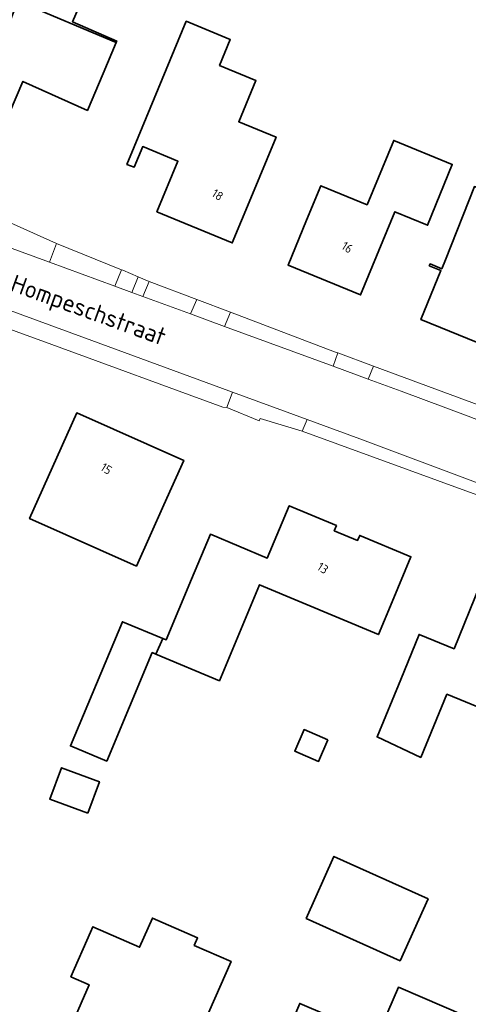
# Model space of a CAD drawing. Extents: x 184422 to 188298, y 343471 to 350189.
# Tile 120 of 256: x 186018 to 186064, y 346884 to 346985. Entities that reach past the tile are written whole.
import ezdxf
from ezdxf.enums import TextEntityAlignment as Align

# ---------------------------------------------------------------- set-up
doc = ezdxf.new("R2010")
doc.units = 0
for name, color, linetype, lineweight in [('B-WA-OG-TERREIN_ERF-GV', 252, 'Continuous', 18), ('B-WA-OG-TOPOGRAFIE-T18', 252, 'Continuous', 18), ('B-WA-VH-VERHARDING_ASFALT-GV', 252, 'Continuous', 18), ('B-WA-VH-VERHARDING_BETONSTRAATSTEEN-GV', 252, 'Continuous', 18), ('B-WA-VH-VERHARDING_HALFVERHARDING_GRIND-GV', 252, 'Continuous', 18), ('B-WE-OG-BEBOUWING-GV', 250, 'Continuous', 35), ('B-WE-OG-BEBOUWING-T18', 10, 'Continuous', 18)]:
    doc.layers.add(name, color=color, linetype=linetype, lineweight=lineweight)
doc.styles.add('NLCS-ISO-M1000-T18', font='NLCS-ISO.ttf', dxfattribs={"height": 1.8})
doc.styles.add('NLCS-ISO-M500-T18', font='NLCS-ISO.ttf', dxfattribs={"height": 0.9})

msp = doc.modelspace()

# ---------------------------------------------------------------- linework, layer by layer
at = {"layer": 'B-WA-OG-TERREIN_ERF-GV', "flags": 128}
for points in [[(186024.407, 346988.089), (186023.166, 346985.167), (186027.708, 346983.176), (186027.648, 346983.034), (186026.295, 346979.839), (186024.694, 346976.057), (186018.072, 346979.034), (186016.672, 346975.792), (186013.424, 346977.21), (186011.247, 346972.111), (186011.077, 346972.185), (186003.862, 346975.312), (186007.457, 346983.775), (186014.65, 346980.669), (186014.908, 346980.557), (186016.27, 346984.037), (186017.541, 346987.285)], [(186024.407, 346988.089), (186023.166, 346985.167), (186027.708, 346983.176), (186027.648, 346983.034), (186026.295, 346979.839), (186024.694, 346976.057), (186018.072, 346979.034), (186016.672, 346975.792), (186013.424, 346977.21), (186011.247, 346972.111), (186011.077, 346972.185), (186003.862, 346975.312), (186007.457, 346983.775), (186014.65, 346980.669), (186014.908, 346980.557), (186016.27, 346984.037), (186017.541, 346987.285)], [(186024.407, 346988.089), (186023.166, 346985.167), (186027.708, 346983.176), (186027.648, 346983.034), (186026.295, 346979.839), (186024.694, 346976.057), (186018.072, 346979.034), (186016.672, 346975.792), (186013.424, 346977.21), (186011.247, 346972.111), (186011.077, 346972.185), (186003.862, 346975.312), (186007.457, 346983.775), (186014.65, 346980.669), (186014.908, 346980.557), (186016.27, 346984.037), (186017.541, 346987.285)], [(186001.962, 346986.227), (185996.843, 346974.128), (185997.341, 346973.07), (185998.437, 346972.246), (186009.192, 346967.824), (186012.028, 346966.628), (186021.497, 346962.392), (186028.203, 346959.688), (186028.317, 346959.642), (186029.91, 346958.943), (186029.969, 346958.917), (186031.042, 346958.488), (186035.922, 346956.615), (186039.383, 346955.327), (186050.065, 346951.249), (186050.391, 346951.129), (186054.068, 346949.771), (186068.227, 346944.543)], [(186001.962, 346986.227), (185996.843, 346974.128), (185997.341, 346973.07), (185998.437, 346972.246), (186009.192, 346967.824), (186012.028, 346966.628), (186021.497, 346962.392), (186028.203, 346959.688), (186028.317, 346959.642), (186029.91, 346958.943), (186029.969, 346958.917), (186031.042, 346958.488), (186035.922, 346956.615), (186039.383, 346955.327), (186050.065, 346951.249), (186050.391, 346951.129), (186054.068, 346949.771), (186068.227, 346944.543)], [(186001.962, 346986.227), (185996.843, 346974.128), (185997.341, 346973.07), (185998.437, 346972.246), (186009.192, 346967.824), (186012.028, 346966.628), (186021.497, 346962.392), (186028.203, 346959.688), (186028.317, 346959.642), (186029.91, 346958.943), (186029.969, 346958.917), (186031.042, 346958.488), (186035.922, 346956.615), (186039.383, 346955.327), (186050.065, 346951.249), (186050.391, 346951.129), (186054.068, 346949.771), (186068.227, 346944.543)], [(186065.748, 346951.78), (186058.938, 346954.556), (186060.995, 346959.603), (186059.792, 346960.094), (186059.867, 346960.279), (186061.071, 346959.788), (186061.448, 346960.714), (186064.423, 346968.237)], [(186065.748, 346951.78), (186058.938, 346954.556), (186060.995, 346959.603), (186059.792, 346960.094), (186059.867, 346960.279), (186061.071, 346959.788), (186061.448, 346960.714), (186064.423, 346968.237)], [(186065.748, 346951.78), (186058.938, 346954.556), (186060.995, 346959.603), (186059.792, 346960.094), (186059.867, 346960.279), (186061.071, 346959.788), (186061.448, 346960.714), (186064.423, 346968.237)], [(186064.29, 346936.704), (186046.754, 346943.088), (186046.735, 346943.095), (186042.433, 346944.414), (186042.329, 346944.159), (186038.987, 346945.516), (186038.584, 346945.573), (186021.038, 346951.999), (186005.972, 346957.477)], [(186064.29, 346936.704), (186046.754, 346943.088), (186046.735, 346943.095), (186042.433, 346944.414), (186042.329, 346944.159), (186038.987, 346945.516), (186038.584, 346945.573), (186021.038, 346951.999), (186005.972, 346957.477)], [(186064.29, 346936.704), (186046.754, 346943.088), (186046.735, 346943.095), (186042.433, 346944.414), (186042.329, 346944.159), (186038.987, 346945.516), (186038.584, 346945.573), (186021.038, 346951.999), (186005.972, 346957.477)]]:
    msp.add_lwpolyline(points, dxfattribs=at)
for points in [[(186028.742, 346970.516), (186029.489, 346972.317), (186034.839, 346985.215), (186039.358, 346983.34), (186038.252, 346980.674), (186041.985, 346979.125), (186040.231, 346974.898), (186044.064, 346973.308), (186041.469, 346967.054), (186039.553, 346962.436), (186031.82, 346965.645), (186033.974, 346970.836), (186030.362, 346972.334), (186029.481, 346970.21)], [(186028.742, 346970.516), (186029.489, 346972.317), (186034.839, 346985.215), (186039.358, 346983.34), (186038.252, 346980.674), (186041.985, 346979.125), (186040.231, 346974.898), (186044.064, 346973.308), (186041.469, 346967.054), (186039.553, 346962.436), (186031.82, 346965.645), (186033.974, 346970.836), (186030.362, 346972.334), (186029.481, 346970.21)], [(186028.742, 346970.516), (186029.489, 346972.317), (186034.839, 346985.215), (186039.358, 346983.34), (186038.252, 346980.674), (186041.985, 346979.125), (186040.231, 346974.898), (186044.064, 346973.308), (186041.469, 346967.054), (186039.553, 346962.436), (186031.82, 346965.645), (186033.974, 346970.836), (186030.362, 346972.334), (186029.481, 346970.21)], [(186047.201, 346964.782), (186048.66, 346968.317), (186053.415, 346966.355), (186056.148, 346972.979), (186062.147, 346970.504), (186059.616, 346964.257), (186056.26, 346965.642), (186052.732, 346957.091), (186045.294, 346960.16)], [(186047.201, 346964.782), (186048.66, 346968.317), (186053.415, 346966.355), (186056.148, 346972.979), (186062.147, 346970.504), (186059.616, 346964.257), (186056.26, 346965.642), (186052.732, 346957.091), (186045.294, 346960.16)], [(186047.201, 346964.782), (186048.66, 346968.317), (186053.415, 346966.355), (186056.148, 346972.979), (186062.147, 346970.504), (186059.616, 346964.257), (186056.26, 346965.642), (186052.732, 346957.091), (186045.294, 346960.16)], [(186034.575, 346940.084), (186032.543, 346935.515), (186029.744, 346929.221), (186018.754, 346934.109), (186021.553, 346940.403), (186023.585, 346944.972)], [(186034.575, 346940.084), (186032.543, 346935.515), (186029.744, 346929.221), (186018.754, 346934.109), (186021.553, 346940.403), (186023.585, 346944.972)], [(186034.575, 346940.084), (186032.543, 346935.515), (186029.744, 346929.221), (186018.754, 346934.109), (186021.553, 346940.403), (186023.585, 346944.972)], [(186031.714, 346920.179), (186031.345, 346920.334), (186026.68, 346909.192), (186022.946, 346910.755), (186028.287, 346923.511), (186032.431, 346921.776), (186032.764, 346921.637), (186035.382, 346927.891), (186037.317, 346932.501), (186043.154, 346930.051), (186045.413, 346935.435), (186050.261, 346933.39), (186050.041, 346932.864), (186052.43, 346931.863), (186052.65, 346932.389), (186057.913, 346930.185), (186055.982, 346925.573), (186054.569, 346922.199), (186042.371, 346927.307), (186038.242, 346917.446)], [(186031.714, 346920.179), (186031.345, 346920.334), (186026.68, 346909.192), (186022.946, 346910.755), (186028.287, 346923.511), (186032.431, 346921.776), (186032.764, 346921.637), (186035.382, 346927.891), (186037.317, 346932.501), (186043.154, 346930.051), (186045.413, 346935.435), (186050.261, 346933.39), (186050.041, 346932.864), (186052.43, 346931.863), (186052.65, 346932.389), (186057.913, 346930.185), (186055.982, 346925.573), (186054.569, 346922.199), (186042.371, 346927.307), (186038.242, 346917.446)], [(186031.714, 346920.179), (186031.345, 346920.334), (186026.68, 346909.192), (186022.946, 346910.755), (186028.287, 346923.511), (186032.431, 346921.776), (186032.764, 346921.637), (186035.382, 346927.891), (186037.317, 346932.501), (186043.154, 346930.051), (186045.413, 346935.435), (186050.261, 346933.39), (186050.041, 346932.864), (186052.43, 346931.863), (186052.65, 346932.389), (186057.913, 346930.185), (186055.982, 346925.573), (186054.569, 346922.199), (186042.371, 346927.307), (186038.242, 346917.446)], [(186054.431, 346911.672), (186056.855, 346917.578), (186058.753, 346922.203), (186062.333, 346920.734), (186064.998, 346927.228), (186068.88, 346925.636), (186068.011, 346923.588), (186070.619, 346922.481), (186070.981, 346923.359), (186077.014, 346920.874), (186075.11, 346916.251), (186073.085, 346911.335), (186061.611, 346916.06), (186058.938, 346909.569)], [(186054.431, 346911.672), (186056.855, 346917.578), (186058.753, 346922.203), (186062.333, 346920.734), (186064.998, 346927.228), (186068.88, 346925.636), (186068.011, 346923.588), (186070.619, 346922.481), (186070.981, 346923.359), (186077.014, 346920.874), (186075.11, 346916.251), (186073.085, 346911.335), (186061.611, 346916.06), (186058.938, 346909.569)], [(186054.431, 346911.672), (186056.855, 346917.578), (186058.753, 346922.203), (186062.333, 346920.734), (186064.998, 346927.228), (186068.88, 346925.636), (186068.011, 346923.588), (186070.619, 346922.481), (186070.981, 346923.359), (186077.014, 346920.874), (186075.11, 346916.251), (186073.085, 346911.335), (186061.611, 346916.06), (186058.938, 346909.569)], [(186059.667, 346895.036), (186056.796, 346888.674), (186047.137, 346893.032), (186050.007, 346899.394)], [(186059.667, 346895.036), (186056.796, 346888.674), (186047.137, 346893.032), (186050.007, 346899.394)], [(186059.667, 346895.036), (186056.796, 346888.674), (186047.137, 346893.032), (186050.007, 346899.394)], [(186030.127, 346878.169), (186030.599, 346879.239), (186029.316, 346879.798), (186023.235, 346882.447), (186024.856, 346886.214), (186023, 346887.027), (186025.006, 346891.607), (186025.249, 346892.161), (186030.05, 346890.056), (186031.364, 346893.055), (186035.995, 346891.025), (186035.658, 346890.256), (186039.439, 346888.598), (186036.111, 346881.005), (186034.104, 346876.426)], [(186030.127, 346878.169), (186030.599, 346879.239), (186029.316, 346879.798), (186023.235, 346882.447), (186024.856, 346886.214), (186023, 346887.027), (186025.006, 346891.607), (186025.249, 346892.161), (186030.05, 346890.056), (186031.364, 346893.055), (186035.995, 346891.025), (186035.658, 346890.256), (186039.439, 346888.598), (186036.111, 346881.005), (186034.104, 346876.426)], [(186030.127, 346878.169), (186030.599, 346879.239), (186029.316, 346879.798), (186023.235, 346882.447), (186024.856, 346886.214), (186023, 346887.027), (186025.006, 346891.607), (186025.249, 346892.161), (186030.05, 346890.056), (186031.364, 346893.055), (186035.995, 346891.025), (186035.658, 346890.256), (186039.439, 346888.598), (186036.111, 346881.005), (186034.104, 346876.426)], [(186054.458, 346880.886), (186056.624, 346885.956), (186063.556, 346882.995), (186058.53, 346871.229), (186056.567, 346866.631), (186050.084, 346869.399), (186051.293, 346872.244), (186042.879, 346875.838), (186044.843, 346880.436), (186046.489, 346884.29)], [(186054.458, 346880.886), (186056.624, 346885.956), (186063.556, 346882.995), (186058.53, 346871.229), (186056.567, 346866.631), (186050.084, 346869.399), (186051.293, 346872.244), (186042.879, 346875.838), (186044.843, 346880.436), (186046.489, 346884.29)], [(186054.458, 346880.886), (186056.624, 346885.956), (186063.556, 346882.995), (186058.53, 346871.229), (186056.567, 346866.631), (186050.084, 346869.399), (186051.293, 346872.244), (186042.879, 346875.838), (186044.843, 346880.436), (186046.489, 346884.29)]]:
    msp.add_lwpolyline(points, close=True, dxfattribs=at)
at = {"layer": 'B-WA-VH-VERHARDING_ASFALT-GV', "flags": 128}
msp.add_lwpolyline([(186063.799, 346944.64), (186056.892, 346947.204), (186053.507, 346948.446), (186049.908, 346949.767), (186038.765, 346953.855), (186035.267, 346955.139), (186030.382, 346956.931), (186029.25, 346957.347), (186027.506, 346957.987), (186020.787, 346960.452), (186010.559, 346964.205), (185998.685, 346968.259), (185998.622, 346968.074), (185996.636, 346963.444), (185996.587, 346963.237), (186008.612, 346958.464), (186039.579, 346947.117), (186047.241, 346944.309), (186052.669, 346942.32), (186064.801, 346937.766)], dxfattribs=at)
msp.add_lwpolyline([(186063.799, 346944.64), (186056.892, 346947.204), (186053.507, 346948.446), (186049.908, 346949.767), (186038.765, 346953.855), (186035.267, 346955.139), (186030.382, 346956.931), (186029.25, 346957.347), (186027.506, 346957.987), (186020.787, 346960.452), (186010.559, 346964.205), (185998.685, 346968.259), (185998.622, 346968.074), (185996.636, 346963.444), (185996.587, 346963.237), (186008.612, 346958.464), (186039.579, 346947.117), (186047.241, 346944.309), (186052.669, 346942.32), (186064.801, 346937.766)], dxfattribs=at)
msp.add_lwpolyline([(186063.799, 346944.64), (186056.892, 346947.204), (186053.507, 346948.446), (186049.908, 346949.767), (186038.765, 346953.855), (186035.267, 346955.139), (186030.382, 346956.931), (186029.25, 346957.347), (186027.506, 346957.987), (186020.787, 346960.452), (186010.559, 346964.205), (185998.685, 346968.259), (185998.622, 346968.074), (185996.636, 346963.444), (185996.587, 346963.237), (186008.612, 346958.464), (186039.579, 346947.117), (186047.241, 346944.309), (186052.669, 346942.32), (186064.801, 346937.766)], dxfattribs=at)
at = {"layer": 'B-WA-VH-VERHARDING_BETONSTRAATSTEEN-GV', "flags": 128}
for points in [[(186027.506, 346957.987), (186028.203, 346959.688), (186021.497, 346962.392), (186020.787, 346960.452)], [(186027.506, 346957.987), (186028.203, 346959.688), (186021.497, 346962.392), (186020.787, 346960.452)], [(186027.506, 346957.987), (186028.203, 346959.688), (186021.497, 346962.392), (186020.787, 346960.452)], [(186030.382, 346956.931), (186031.042, 346958.488), (186029.969, 346958.917), (186029.91, 346958.943), (186029.25, 346957.347)], [(186030.382, 346956.931), (186031.042, 346958.488), (186029.969, 346958.917), (186029.91, 346958.943), (186029.25, 346957.347)], [(186030.382, 346956.931), (186031.042, 346958.488), (186029.969, 346958.917), (186029.91, 346958.943), (186029.25, 346957.347)], [(186039.383, 346955.327), (186035.922, 346956.615), (186035.267, 346955.139), (186038.765, 346953.855)], [(186039.383, 346955.327), (186035.922, 346956.615), (186035.267, 346955.139), (186038.765, 346953.855)], [(186039.383, 346955.327), (186035.922, 346956.615), (186035.267, 346955.139), (186038.765, 346953.855)], [(186050.391, 346951.129), (186049.908, 346949.767), (186053.507, 346948.446), (186054.068, 346949.771)], [(186050.391, 346951.129), (186049.908, 346949.767), (186053.507, 346948.446), (186054.068, 346949.771)], [(186050.391, 346951.129), (186049.908, 346949.767), (186053.507, 346948.446), (186054.068, 346949.771)], [(186046.754, 346943.088), (186047.241, 346944.309), (186039.579, 346947.117), (186039.032, 346945.638), (186038.987, 346945.516), (186042.329, 346944.159), (186042.433, 346944.414), (186046.735, 346943.095)], [(186046.754, 346943.088), (186047.241, 346944.309), (186039.579, 346947.117), (186039.032, 346945.638), (186038.987, 346945.516), (186042.329, 346944.159), (186042.433, 346944.414), (186046.735, 346943.095)], [(186046.754, 346943.088), (186047.241, 346944.309), (186039.579, 346947.117), (186039.032, 346945.638), (186038.987, 346945.516), (186042.329, 346944.159), (186042.433, 346944.414), (186046.735, 346943.095)]]:
    msp.add_lwpolyline(points, close=True, dxfattribs=at)
at = {"layer": 'B-WA-VH-VERHARDING_HALFVERHARDING_GRIND-GV', "flags": 128}
msp.add_lwpolyline([(185998.788, 346968.548), (185998.685, 346968.259), (186010.559, 346964.205), (186020.787, 346960.452), (186021.497, 346962.392), (186012.028, 346966.628), (186009.192, 346967.824), (185998.437, 346972.246), (185997.341, 346973.07), (185996.843, 346974.128)], dxfattribs=at)
msp.add_lwpolyline([(185998.788, 346968.548), (185998.685, 346968.259), (186010.559, 346964.205), (186020.787, 346960.452), (186021.497, 346962.392), (186012.028, 346966.628), (186009.192, 346967.824), (185998.437, 346972.246), (185997.341, 346973.07), (185996.843, 346974.128)], dxfattribs=at)
msp.add_lwpolyline([(185998.788, 346968.548), (185998.685, 346968.259), (186010.559, 346964.205), (186020.787, 346960.452), (186021.497, 346962.392), (186012.028, 346966.628), (186009.192, 346967.824), (185998.437, 346972.246), (185997.341, 346973.07), (185996.843, 346974.128)], dxfattribs=at)
for points in [[(186028.203, 346959.688), (186027.506, 346957.987), (186029.25, 346957.347), (186029.91, 346958.943), (186028.317, 346959.642)], [(186028.203, 346959.688), (186027.506, 346957.987), (186029.25, 346957.347), (186029.91, 346958.943), (186028.317, 346959.642)], [(186028.203, 346959.688), (186027.506, 346957.987), (186029.25, 346957.347), (186029.91, 346958.943), (186028.317, 346959.642)], [(186005.972, 346957.477), (186021.038, 346951.999), (186038.584, 346945.573), (186038.987, 346945.516), (186039.032, 346945.638), (186039.579, 346947.117), (186008.612, 346958.464)], [(186005.972, 346957.477), (186021.038, 346951.999), (186038.584, 346945.573), (186038.987, 346945.516), (186039.032, 346945.638), (186039.579, 346947.117), (186008.612, 346958.464)], [(186005.972, 346957.477), (186021.038, 346951.999), (186038.584, 346945.573), (186038.987, 346945.516), (186039.032, 346945.638), (186039.579, 346947.117), (186008.612, 346958.464)], [(186035.267, 346955.139), (186035.922, 346956.615), (186031.042, 346958.488), (186030.382, 346956.931)], [(186035.267, 346955.139), (186035.922, 346956.615), (186031.042, 346958.488), (186030.382, 346956.931)], [(186035.267, 346955.139), (186035.922, 346956.615), (186031.042, 346958.488), (186030.382, 346956.931)], [(186049.908, 346949.767), (186050.391, 346951.129), (186050.065, 346951.249), (186039.383, 346955.327), (186038.765, 346953.855)], [(186049.908, 346949.767), (186050.391, 346951.129), (186050.065, 346951.249), (186039.383, 346955.327), (186038.765, 346953.855)], [(186049.908, 346949.767), (186050.391, 346951.129), (186050.065, 346951.249), (186039.383, 346955.327), (186038.765, 346953.855)], [(186054.068, 346949.771), (186053.507, 346948.446), (186056.892, 346947.204), (186063.799, 346944.64), (186067.659, 346943.132), (186068.227, 346944.543)], [(186054.068, 346949.771), (186053.507, 346948.446), (186056.892, 346947.204), (186063.799, 346944.64), (186067.659, 346943.132), (186068.227, 346944.543)], [(186054.068, 346949.771), (186053.507, 346948.446), (186056.892, 346947.204), (186063.799, 346944.64), (186067.659, 346943.132), (186068.227, 346944.543)], [(186047.241, 346944.309), (186046.754, 346943.088), (186064.29, 346936.704), (186064.835, 346936.511), (186065.308, 346937.56), (186064.801, 346937.766), (186052.669, 346942.32)], [(186047.241, 346944.309), (186046.754, 346943.088), (186064.29, 346936.704), (186064.835, 346936.511), (186065.308, 346937.56), (186064.801, 346937.766), (186052.669, 346942.32)], [(186047.241, 346944.309), (186046.754, 346943.088), (186064.29, 346936.704), (186064.835, 346936.511), (186065.308, 346937.56), (186064.801, 346937.766), (186052.669, 346942.32)]]:
    msp.add_lwpolyline(points, close=True, dxfattribs=at)
at = {"layer": 'B-WE-OG-BEBOUWING-GV', "flags": 128}
for points in [[(186020.647, 346996.824), (186020.499, 346996.475), (186013.879, 346999.247), (186013.027, 346997.194), (186012.454, 346997.438), (186010.801, 346993.55), (186017.594, 346990.664), (186016.466, 346988.011), (186017.631, 346987.516), (186017.541, 346987.285), (186027.648, 346983.034), (186027.708, 346983.176), (186023.166, 346985.167), (186024.407, 346988.089), (186022.601, 346988.856), (186021.274, 346989.42), (186023.842, 346995.468)], [(186020.647, 346996.824), (186020.499, 346996.475), (186013.879, 346999.247), (186013.027, 346997.194), (186012.454, 346997.438), (186010.801, 346993.55), (186017.594, 346990.664), (186016.466, 346988.011), (186017.631, 346987.516), (186017.541, 346987.285), (186027.648, 346983.034), (186027.708, 346983.176), (186023.166, 346985.167), (186024.407, 346988.089), (186022.601, 346988.856), (186021.274, 346989.42), (186023.842, 346995.468)], [(186020.647, 346996.824), (186020.499, 346996.475), (186013.879, 346999.247), (186013.027, 346997.194), (186012.454, 346997.438), (186010.801, 346993.55), (186017.594, 346990.664), (186016.466, 346988.011), (186017.631, 346987.516), (186017.541, 346987.285), (186027.648, 346983.034), (186027.708, 346983.176), (186023.166, 346985.167), (186024.407, 346988.089), (186022.601, 346988.856), (186021.274, 346989.42), (186023.842, 346995.468)], [(186011.077, 346972.185), (186011.247, 346972.111), (186013.424, 346977.21), (186016.672, 346975.792), (186018.072, 346979.034), (186024.694, 346976.057), (186026.295, 346979.839), (186027.648, 346983.034), (186017.541, 346987.285), (186016.27, 346984.037), (186014.908, 346980.557), (186014.65, 346980.669), (186007.457, 346983.775), (186003.862, 346975.312)], [(186011.077, 346972.185), (186011.247, 346972.111), (186013.424, 346977.21), (186016.672, 346975.792), (186018.072, 346979.034), (186024.694, 346976.057), (186026.295, 346979.839), (186027.648, 346983.034), (186017.541, 346987.285), (186016.27, 346984.037), (186014.908, 346980.557), (186014.65, 346980.669), (186007.457, 346983.775), (186003.862, 346975.312)], [(186011.077, 346972.185), (186011.247, 346972.111), (186013.424, 346977.21), (186016.672, 346975.792), (186018.072, 346979.034), (186024.694, 346976.057), (186026.295, 346979.839), (186027.648, 346983.034), (186017.541, 346987.285), (186016.27, 346984.037), (186014.908, 346980.557), (186014.65, 346980.669), (186007.457, 346983.775), (186003.862, 346975.312)], [(186034.839, 346985.215), (186029.489, 346972.317), (186028.742, 346970.516), (186029.481, 346970.21), (186030.362, 346972.334), (186033.974, 346970.836), (186031.82, 346965.645), (186039.553, 346962.436), (186041.469, 346967.054), (186044.064, 346973.308), (186040.231, 346974.898), (186041.985, 346979.125), (186038.252, 346980.674), (186039.358, 346983.34)], [(186034.839, 346985.215), (186029.489, 346972.317), (186028.742, 346970.516), (186029.481, 346970.21), (186030.362, 346972.334), (186033.974, 346970.836), (186031.82, 346965.645), (186039.553, 346962.436), (186041.469, 346967.054), (186044.064, 346973.308), (186040.231, 346974.898), (186041.985, 346979.125), (186038.252, 346980.674), (186039.358, 346983.34)], [(186034.839, 346985.215), (186029.489, 346972.317), (186028.742, 346970.516), (186029.481, 346970.21), (186030.362, 346972.334), (186033.974, 346970.836), (186031.82, 346965.645), (186039.553, 346962.436), (186041.469, 346967.054), (186044.064, 346973.308), (186040.231, 346974.898), (186041.985, 346979.125), (186038.252, 346980.674), (186039.358, 346983.34)], [(186053.415, 346966.355), (186048.66, 346968.317), (186047.201, 346964.782), (186045.294, 346960.16), (186052.732, 346957.091), (186056.26, 346965.642), (186059.616, 346964.257), (186062.147, 346970.504), (186056.148, 346972.979)], [(186053.415, 346966.355), (186048.66, 346968.317), (186047.201, 346964.782), (186045.294, 346960.16), (186052.732, 346957.091), (186056.26, 346965.642), (186059.616, 346964.257), (186062.147, 346970.504), (186056.148, 346972.979)], [(186053.415, 346966.355), (186048.66, 346968.317), (186047.201, 346964.782), (186045.294, 346960.16), (186052.732, 346957.091), (186056.26, 346965.642), (186059.616, 346964.257), (186062.147, 346970.504), (186056.148, 346972.979)], [(186072.08, 346954.134), (186073.85, 346958.477), (186074.055, 346958.979), (186075.38, 346962.231), (186074.556, 346962.564), (186073.281, 346963.068), (186073.56, 346963.774), (186070.775, 346964.875), (186071.066, 346965.611), (186064.423, 346968.237), (186061.448, 346960.714), (186061.071, 346959.788), (186059.867, 346960.279), (186059.792, 346960.094), (186060.995, 346959.603), (186058.938, 346954.556), (186065.748, 346951.78), (186067.144, 346955.408), (186069.311, 346954.551), (186069.568, 346955.202)], [(186072.08, 346954.134), (186073.85, 346958.477), (186074.055, 346958.979), (186075.38, 346962.231), (186074.556, 346962.564), (186073.281, 346963.068), (186073.56, 346963.774), (186070.775, 346964.875), (186071.066, 346965.611), (186064.423, 346968.237), (186061.448, 346960.714), (186061.071, 346959.788), (186059.867, 346960.279), (186059.792, 346960.094), (186060.995, 346959.603), (186058.938, 346954.556), (186065.748, 346951.78), (186067.144, 346955.408), (186069.311, 346954.551), (186069.568, 346955.202)], [(186072.08, 346954.134), (186073.85, 346958.477), (186074.055, 346958.979), (186075.38, 346962.231), (186074.556, 346962.564), (186073.281, 346963.068), (186073.56, 346963.774), (186070.775, 346964.875), (186071.066, 346965.611), (186064.423, 346968.237), (186061.448, 346960.714), (186061.071, 346959.788), (186059.867, 346960.279), (186059.792, 346960.094), (186060.995, 346959.603), (186058.938, 346954.556), (186065.748, 346951.78), (186067.144, 346955.408), (186069.311, 346954.551), (186069.568, 346955.202)], [(186029.744, 346929.221), (186032.543, 346935.515), (186034.575, 346940.084), (186023.585, 346944.972), (186021.553, 346940.403), (186018.754, 346934.109)], [(186029.744, 346929.221), (186032.543, 346935.515), (186034.575, 346940.084), (186023.585, 346944.972), (186021.553, 346940.403), (186018.754, 346934.109)], [(186029.744, 346929.221), (186032.543, 346935.515), (186034.575, 346940.084), (186023.585, 346944.972), (186021.553, 346940.403), (186018.754, 346934.109)], [(186055.982, 346925.573), (186057.913, 346930.185), (186052.65, 346932.389), (186052.43, 346931.863), (186050.041, 346932.864), (186050.261, 346933.39), (186045.413, 346935.435), (186043.154, 346930.051), (186037.317, 346932.501), (186035.382, 346927.891), (186032.764, 346921.637), (186032.431, 346921.776), (186031.714, 346920.179), (186038.242, 346917.446), (186042.371, 346927.307), (186054.569, 346922.199)], [(186055.982, 346925.573), (186057.913, 346930.185), (186052.65, 346932.389), (186052.43, 346931.863), (186050.041, 346932.864), (186050.261, 346933.39), (186045.413, 346935.435), (186043.154, 346930.051), (186037.317, 346932.501), (186035.382, 346927.891), (186032.764, 346921.637), (186032.431, 346921.776), (186031.714, 346920.179), (186038.242, 346917.446), (186042.371, 346927.307), (186054.569, 346922.199)], [(186055.982, 346925.573), (186057.913, 346930.185), (186052.65, 346932.389), (186052.43, 346931.863), (186050.041, 346932.864), (186050.261, 346933.39), (186045.413, 346935.435), (186043.154, 346930.051), (186037.317, 346932.501), (186035.382, 346927.891), (186032.764, 346921.637), (186032.431, 346921.776), (186031.714, 346920.179), (186038.242, 346917.446), (186042.371, 346927.307), (186054.569, 346922.199)], [(186058.938, 346909.569), (186061.611, 346916.06), (186073.085, 346911.335), (186075.11, 346916.251), (186077.014, 346920.874), (186070.981, 346923.359), (186070.619, 346922.481), (186068.011, 346923.588), (186068.88, 346925.636), (186064.998, 346927.228), (186062.333, 346920.734), (186058.753, 346922.203), (186056.855, 346917.578), (186054.431, 346911.672)], [(186058.938, 346909.569), (186061.611, 346916.06), (186073.085, 346911.335), (186075.11, 346916.251), (186077.014, 346920.874), (186070.981, 346923.359), (186070.619, 346922.481), (186068.011, 346923.588), (186068.88, 346925.636), (186064.998, 346927.228), (186062.333, 346920.734), (186058.753, 346922.203), (186056.855, 346917.578), (186054.431, 346911.672)], [(186058.938, 346909.569), (186061.611, 346916.06), (186073.085, 346911.335), (186075.11, 346916.251), (186077.014, 346920.874), (186070.981, 346923.359), (186070.619, 346922.481), (186068.011, 346923.588), (186068.88, 346925.636), (186064.998, 346927.228), (186062.333, 346920.734), (186058.753, 346922.203), (186056.855, 346917.578), (186054.431, 346911.672)], [(186031.714, 346920.179), (186032.431, 346921.776), (186028.287, 346923.511), (186022.946, 346910.755), (186026.68, 346909.192), (186031.345, 346920.334)], [(186031.714, 346920.179), (186032.431, 346921.776), (186028.287, 346923.511), (186022.946, 346910.755), (186026.68, 346909.192), (186031.345, 346920.334)], [(186031.714, 346920.179), (186032.431, 346921.776), (186028.287, 346923.511), (186022.946, 346910.755), (186026.68, 346909.192), (186031.345, 346920.334)], [(186049.386, 346911.364), (186046.943, 346912.431), (186045.981, 346910.226), (186048.424, 346909.16)], [(186049.386, 346911.364), (186046.943, 346912.431), (186045.981, 346910.226), (186048.424, 346909.16)], [(186049.386, 346911.364), (186046.943, 346912.431), (186045.981, 346910.226), (186048.424, 346909.16)], [(186024.737, 346903.835), (186025.921, 346907.068), (186022.011, 346908.499), (186020.828, 346905.266)], [(186024.737, 346903.835), (186025.921, 346907.068), (186022.011, 346908.499), (186020.828, 346905.266)], [(186024.737, 346903.835), (186025.921, 346907.068), (186022.011, 346908.499), (186020.828, 346905.266)], [(186047.137, 346893.032), (186056.796, 346888.674), (186059.667, 346895.036), (186050.007, 346899.394)], [(186047.137, 346893.032), (186056.796, 346888.674), (186059.667, 346895.036), (186050.007, 346899.394)], [(186047.137, 346893.032), (186056.796, 346888.674), (186059.667, 346895.036), (186050.007, 346899.394)], [(186034.104, 346876.426), (186036.111, 346881.005), (186039.439, 346888.598), (186035.658, 346890.256), (186035.995, 346891.025), (186031.364, 346893.055), (186030.05, 346890.056), (186025.249, 346892.161), (186025.006, 346891.607), (186023, 346887.027), (186024.856, 346886.214), (186023.235, 346882.447), (186029.316, 346879.798), (186030.599, 346879.239), (186030.127, 346878.169)], [(186034.104, 346876.426), (186036.111, 346881.005), (186039.439, 346888.598), (186035.658, 346890.256), (186035.995, 346891.025), (186031.364, 346893.055), (186030.05, 346890.056), (186025.249, 346892.161), (186025.006, 346891.607), (186023, 346887.027), (186024.856, 346886.214), (186023.235, 346882.447), (186029.316, 346879.798), (186030.599, 346879.239), (186030.127, 346878.169)], [(186034.104, 346876.426), (186036.111, 346881.005), (186039.439, 346888.598), (186035.658, 346890.256), (186035.995, 346891.025), (186031.364, 346893.055), (186030.05, 346890.056), (186025.249, 346892.161), (186025.006, 346891.607), (186023, 346887.027), (186024.856, 346886.214), (186023.235, 346882.447), (186029.316, 346879.798), (186030.599, 346879.239), (186030.127, 346878.169)], [(186063.556, 346882.995), (186056.624, 346885.956), (186054.458, 346880.886), (186046.489, 346884.29), (186044.843, 346880.436), (186042.879, 346875.838), (186051.293, 346872.244), (186050.084, 346869.399), (186056.567, 346866.631), (186058.53, 346871.229)], [(186063.556, 346882.995), (186056.624, 346885.956), (186054.458, 346880.886), (186046.489, 346884.29), (186044.843, 346880.436), (186042.879, 346875.838), (186051.293, 346872.244), (186050.084, 346869.399), (186056.567, 346866.631), (186058.53, 346871.229)], [(186063.556, 346882.995), (186056.624, 346885.956), (186054.458, 346880.886), (186046.489, 346884.29), (186044.843, 346880.436), (186042.879, 346875.838), (186051.293, 346872.244), (186050.084, 346869.399), (186056.567, 346866.631), (186058.53, 346871.229)]]:
    msp.add_lwpolyline(points, close=True, dxfattribs=at)

# ---------------------------------------------------------------- texts
at = {"layer": 'B-WA-OG-TOPOGRAFIE-T18', "style": 'NLCS-ISO-M1000-T18'}
msp.add_text('Graaf de Hompeschstraat', height=1.8, rotation=340.1, dxfattribs=at).set_placement((186019.686, 346957.135), align=Align.MIDDLE)
msp.add_text('Graaf de Hompeschstraat', height=1.8, rotation=340.1, dxfattribs=at).set_placement((186019.686, 346957.135), align=Align.MIDDLE)
msp.add_text('Graaf de Hompeschstraat', height=1.8, rotation=340.1, dxfattribs=at).set_placement((186019.686, 346957.135), align=Align.MIDDLE)
at = {"layer": 'B-WE-OG-BEBOUWING-T18', "style": 'NLCS-ISO-M500-T18'}
for s, p in [('18', (186038.053, 346967.389)), ('18', (186038.053, 346967.389)), ('18', (186038.053, 346967.389)), ('16', (186051.366, 346961.982)), ('16', (186051.366, 346961.982)), ('16', (186051.366, 346961.982)), ('15', (186026.629, 346939.24)), ('15', (186026.629, 346939.24)), ('15', (186026.629, 346939.24)), ('13', (186048.858, 346929.023)), ('13', (186048.858, 346929.023)), ('13', (186048.858, 346929.023))]:
    msp.add_text(s, height=0.9, rotation=327.1, dxfattribs=at).set_placement(p, align=Align.MIDDLE)

doc.saveas('drawing.dxf')
